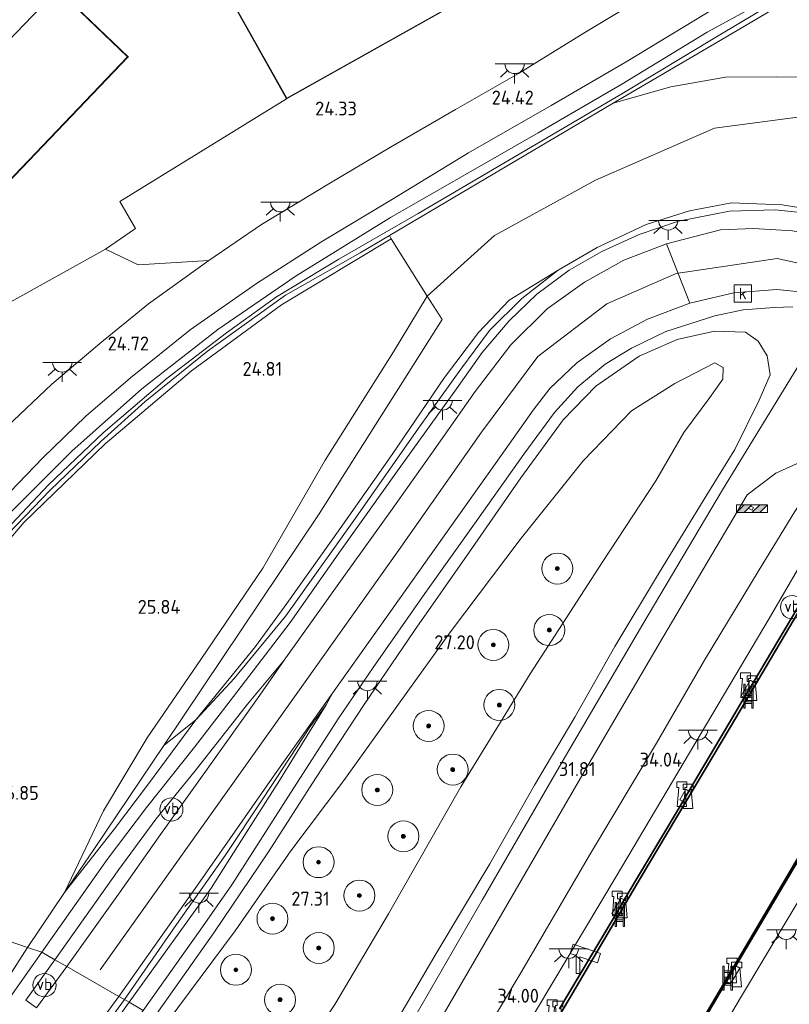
# Model space of a CAD drawing. Header units: metres. Extents: x 185049 to 189876, y 349292 to 352302.
# Tile 164 of 256: x 189216 to 189316, y 350376 to 350503. Entities that reach past the tile are written whole.
import ezdxf
from ezdxf.enums import TextEntityAlignment as Align

# ---------------------------------------------------------------- set-up
doc = ezdxf.new("R2010")
doc.units = ezdxf.units.M
for name, color, linetype, lineweight in [('B-WE-GK-KADEMUUR-GV', 150, 'Continuous', 35), ('B-WE-GR-BOOM-S', 90, 'Continuous', 25), ('B-WE-GR-GRAS-GV', 60, 'Continuous', 13), ('B-WE-GR-HAAG-G', 90, 'GR-HAAG1', 13), ('B-WE-GW-OPHOGING_KRUIN-G', 90, 'Continuous', 18), ('B-WE-GW-TALUD_KRUIN-G', 90, 'Continuous', 18), ('B-WE-GW-TALUD_TEEN-G', 90, 'Continuous', 18), ('B-WE-IE-MEUBILAIR_WATERWEGMEUBILAIR-S', 150, 'Continuous', 25), ('B-WE-IE-MEUBILAIR_WEGMEUBILAIR-S', 7, 'Continuous', 25), ('B-WE-IE-TERREINAFSCHEIDING_KUNSTMATIG_HEKWERK-G', 20, 'IE-TERREINAFSCHEIDING-KUNSTMATIG', 18), ('B-WE-KG-KADASTRAAL_DAKRAND-G', 170, 'Continuous', 18), ('B-WE-KG-KADASTRAAL_NOK-G', 10, 'Continuous', 18), ('B-WE-KL-ET_LS_OV_LICHTPUNT-S', 190, 'Continuous', 25), ('B-WE-KW-KUNSTWERK_SLUIS_SCHUTSLUIS-GV', 170, 'Continuous', 18), ('B-WE-OB-OEVERVOORZIENING-G', 7, 'Continuous', 18), ('B-WE-OG-BEBOUWING_KANTOOR-GV', 7, 'Continuous', 18), ('B-WE-OG-BEBOUWING_LOODS-GV', 7, 'Continuous', 35), ('B-WE-OG-TERREIN_BEDRIJVENTERREIN-GV', 7, 'Continuous', 18), ('B-WE-OG-TERREIN_GROEN-GV', 7, 'Continuous', 18), ('B-WE-OG-WATER_GREPPEL-G', 160, 'Continuous', 18), ('B-WE-OG-WATER_SLOOT-G', 120, 'Continuous', 18), ('B-WE-OG-WEG_TRAP-S', 7, 'Continuous', 25), ('B-WE-RI-GWA_KOLK-S', 30, 'Continuous', 25), ('B-WE-VH-VERHARDING_ASFALT-GV', 252, 'Continuous', 18), ('B-WE-VH-VERHARDING_BETON-GV', 252, 'Continuous', 18), ('B-WE-VH-VERHARDING_STRAATBAKSTEEN-GV', 252, 'Continuous', 18), ('X-XX-AL-HOOGTELABEL-S', 7, 'Continuous', 25)]:
    doc.layers.add(name, color=color, linetype=linetype, lineweight=lineweight)
doc.styles.add('NLCS-ISO', font='NLCS-ISO.ttf')
doc.styles.add('NLCS-ISO-ANNOTATIVE-T18', font='NLCS-ISO.ttf', dxfattribs={"height": 1.8})
doc.linetypes.add('GR-HAAG1', pattern='A,6,[176,NLCS.SHX,S=0.125,R=0,X=0,Y=0],-2', length=8)
doc.linetypes.add('IE-TERREINAFSCHEIDING-KUNSTMATIG', pattern='A,4,[82,NLCS.SHX,S=0.75,R=90,X=0,Y=0],4,-2', length=10)

# ---------------------------------------------------------------- blocks, each defined once
blk = doc.blocks.new('SIE-WATER_BOLDER-SO')
at = {"color": 0, "linetype": 'ByBlock', "lineweight": 18}
blk.add_lwpolyline([(0.4, 0.87), (0.6, -1.59), (-0.6, -1.59), (-0.4, 0.87), (-0.65, 0.87), (-0.65, 1.59), (0.65, 1.59), (0.65, 0.87)], close=True, dxfattribs=at)
blk = doc.blocks.new('SIE-WEG_PAAL_VERKEERSBORD-SO')
at = {"color": 0, "linetype": 'ByBlock', "lineweight": 18}
blk.add_circle((0, 0), 1.5, dxfattribs=at)
at = {"color": 0, "linetype": 'ByBlock', "lineweight": 18, "style": 'NLCS-ISO'}
blk.add_text('vb', height=1.5, dxfattribs=at).set_placement((0, 0.13), align=Align.MIDDLE_CENTER)
blk = doc.blocks.new('SRI-KOLK-SO')
at = {"color": 0, "linetype": 'ByBlock', "lineweight": 18}
blk.add_lwpolyline([(-1.125, -1.125), (1.125, -1.125), (1.125, 1.125), (-1.125, 1.125)], close=True, dxfattribs=at)
at = {"color": 0, "linetype": 'ByBlock', "lineweight": 18, "style": 'NLCS-ISO'}
blk.add_text('k', height=1.5, dxfattribs=at).set_placement((0, 0), align=Align.MIDDLE_CENTER)
blk = doc.blocks.new('SIE-WEG_SLAGBOOM-SO')
at = {"linetype": 'ByBlock', "lineweight": 18}
h = blk.add_hatch(color=0, dxfattribs=at)
h.dxf.hatch_style = 1
h.paths.add_polyline_path([(0, 0.5), (-1, 0.5), (-2, -0.5), (-1, -0.5)])
h.paths.add_polyline_path([(2, 0.5), (1, 0.5), (0, -0.5), (1, -0.5)])
at = {"color": 0, "linetype": 'ByBlock', "lineweight": 18}
blk.add_lwpolyline([(-2, 0.5), (2, 0.5), (2, -0.5), (-2, -0.5)], close=True, dxfattribs=at)
for points in [[(-2, -0.5), (-1, 0.5)], [(-1, -0.5), (0, 0.5)], [(0, -0.5), (1, 0.5)], [(1, -0.5), (2, 0.5)]]:
    blk.add_lwpolyline(points, dxfattribs=at)
blk = doc.blocks.new('SOG-WEG_TRAP-SO')
at = {"color": 0, "linetype": 'ByBlock', "lineweight": 18}
for points in [[(-0.42, -1.55), (-0.42, 1.55), (-0.62, 1.55), (-0.62, -1.55)], [(0.42, 1.55), (0.62, 1.55), (0.62, -1.55), (0.42, -1.55)]]:
    blk.add_lwpolyline(points, close=True, dxfattribs=at)
for points in [[(0.42, 0.93), (-0.42, 0.93)], [(0.42, 0.73), (-0.42, 0.73)], [(0.42, 0.1), (-0.42, 0.1)], [(0.42, -0.1), (-0.42, -0.1)], [(0.42, -0.72), (-0.42, -0.72)], [(0.42, -0.92), (-0.42, -0.92)]]:
    blk.add_lwpolyline(points, dxfattribs=at)
blk = doc.blocks.new('SKL-ET_OV_LICHTPUNT-SO')
at = {"color": 0, "linetype": 'ByBlock', "lineweight": 18}
for points in [[(-1.25, 0), (-2.5, 0)], [(1.25, 0), (2.5, 0)], [(-0.92, -0.85), (-1.83, -1.7)], [(0, -1.25), (0, -2.5)], [(0.92, -0.85), (1.83, -1.7)]]:
    blk.add_lwpolyline(points, dxfattribs=at)
blk.add_lwpolyline([(0, 0), (1.25, 0, -1), (-1.25, 0)], format="xyb", close=True, dxfattribs=at)
blk = doc.blocks.new('SAL-HOOGTELABEL-SO')
at = {"color": 0, "linetype": 'ByBlock', "lineweight": -2, "style": 'NLCS-ISO-ANNOTATIVE-T18'}
blk.add_attdef('HOOGTE', text='', height=1.8, dxfattribs=at).set_placement((2.79, 0), align=Align.RIGHT)
blk = doc.blocks.new('SGR-BOOM_01-SO')
at = {"linetype": 'ByBlock', "lineweight": 18}
h = blk.add_hatch(color=0, dxfattribs=at)
h.dxf.hatch_style = 1
edge = h.paths.add_edge_path()
edge.add_arc((0, 0), 0.25, 0, 360)
at = {"color": 0, "linetype": 'ByBlock', "lineweight": 18}
for radius in [2, 0.25]:
    blk.add_circle((0, 0), radius, dxfattribs=at)
blk = doc.blocks.new('SIE-WEG_CAMERA-SO')
at = {"color": 0, "linetype": 'ByBlock', "lineweight": 18}
blk.add_lwpolyline([(-1.22, 0.41), (-1.22, -1.92), (-0.72, -1.92), (-0.72, 0.25), (1.55, -0.53), (1.95, 0.66), (-1.6, 1.86), (-2, 0.68)], close=True, dxfattribs=at)

msp = doc.modelspace()

# ---------------------------------------------------------------- linework, layer by layer
at = {"layer": 'B-WE-GK-KADEMUUR-GV'}
for points in [[(189359.67, 350513.159, 20.674), (189352.04, 350495.697, 20.674), (189346.375, 350482.744, 20.674), (189340.526, 350469.431, 20.674), (189340.273, 350468.9435, 20.674), (189339.842, 350468.113, 20.674), (189336.109, 350459.641, 20.674), (189334.057, 350455.064, 20.674), (189333.571, 350454.318, 20.674), (189332.746, 350455.25, 20.675), (189331.871, 350454.699, 20.675), (189331.775, 350454.516, 20.675), (189326.899, 350446.44, 20.675), (189328.29, 350445.625, 20.675), (189318.228, 350428.575, 20.675), (189308.305, 350411.819, 20.675), (189296.666, 350392.203, 20.675), (189287.391, 350376.481, 20.675), (189276.42, 350357.992, 20.675)], [(189297.813, 350362.312, 20.675), (189309.277, 350381.706, 20.675), (189318.167, 350396.834, 20.675), (189328.778, 350414.704, 20.675), (189342.162, 350437.249, 20.675), (189343.62, 350436.425, 20.675), (189348.539, 350444.705, 20.675), (189348.166, 350444.785, 20.675), (189348.448, 350445.973, 20.674), (189347.283, 350446.323, 20.674), (189347.776, 350447.088, 20.674), (189357.344, 350459.455, 20.674), (189367.786, 350472.773, 20.674), (189377.294, 350485.012, 20.674), (189388.005, 350498.692, 20.674), (189396.177, 350509.178, 20.674)], [(189392.241, 350503.684, 24.267), (189386.039, 350495.811, 24.263), (189364.171, 350467.88, 24.26), (189357.435, 350459.389, 24.26), (189351.007, 350451.085, 24.225), (189347.871, 350447.035, 34.135), (189349.487, 350446.049, 34.135), (189341.882, 350433.358, 34.117), (189341.05, 350433.843, 34.146), (189340.519, 350434.149, 34.131), (189337.736, 350429.542, 34.149), (189337.4727, 350429.0966, 34.1469), (189336.2742, 350427.0695, 34.1373), (189333.9763, 350423.1827, 34.1189), (189333.1635, 350421.8077, 34.1124), (189325.6249, 350409.0565, 34.052), (189324.44, 350407.0523, 34.0425), (189317.382, 350395.114, 33.986), (189317.3001, 350394.9754, 33.986), (189316.4942, 350393.6107, 33.986), (189308.9994, 350380.9191, 33.986), (189307.813, 350378.91, 33.986), (189300.6489, 350366.7787, 33.986)], [(189286.2435, 350375.3611, 34.1224), (189291.448, 350384.134, 34.113), (189293.4124, 350387.4429, 34.1122), (189294.5978, 350389.4397, 34.1118), (189301.678, 350401.366, 34.109), (189302.1516, 350402.1659, 34.11), (189302.9526, 350403.5188, 34.1117), (189308.884, 350413.537, 34.124), (189310.0996, 350415.5837, 34.123), (189311.2961, 350417.5981, 34.1221), (189317.697, 350428.375, 34.117)]]:
    msp.add_polyline3d(points, dxfattribs=at)
at = {"layer": 'B-WE-GR-GRAS-GV'}
for points in [[(189215.022, 350439.185, 25.078), (189223.24, 350447.454, 24.805), (189232.29, 350455.472, 24.623), (189242.107, 350463.161, 24.565), (189252.201, 350470.102, 24.485), (189264.409, 350477.606, 24.387), (189283.471, 350488.567, 24.343), (189294.295, 350494.86, 24.365), (189305.315, 350501.569, 24.38), (189315.045, 350506.897, 24.376), (189315.658, 350506.759, 24.343), (189314.307, 350505.603, 24.085), (189306.728, 350501.114, 24.114), (189294.285, 350493.625, 24.099), (189267.979, 350478.134, 24.176), (189257.739, 350472.228, 24.205), (189249.667, 350467.361, 24.249), (189243.193, 350462.705, 24.343), (189235.539, 350456.858, 24.314), (189227.301, 350449.814, 24.427), (189220.221, 350443.078, 24.66), (189213.345, 350435.782, 24.842)], [(189213.345, 350435.782, 24.842), (189220.221, 350443.078, 24.66), (189227.301, 350449.814, 24.427), (189235.539, 350456.858, 24.314), (189243.193, 350462.705, 24.343), (189249.667, 350467.361, 24.249), (189257.739, 350472.228, 24.205), (189267.979, 350478.134, 24.176), (189294.285, 350493.625, 24.099), (189306.728, 350501.114, 24.114), (189314.307, 350505.603, 24.085), (189315.658, 350506.759, 24.343), (189315.723, 350506.147, 24.343), (189315.385, 350505.473, 24.347), (189307.721, 350500.943, 24.343), (189293.158, 350492.415, 24.391), (189264.251, 350475.304, 24.48), (189260.478, 350473.071, 24.492), (189250.819, 350467.58, 24.489), (189240.751, 350460.348, 24.511), (189232.722, 350453.838, 24.609), (189226.995, 350448.692, 24.765), (189220.396, 350442.365, 24.984), (189213.978, 350435.665, 25.198)], [(189315.045, 350506.897, 24.376), (189305.315, 350501.569, 24.38), (189294.295, 350494.86, 24.365), (189283.471, 350488.567, 24.343), (189264.409, 350477.606, 24.387), (189252.201, 350470.102, 24.485), (189242.107, 350463.161, 24.565), (189232.29, 350455.472, 24.623), (189223.24, 350447.454, 24.805), (189215.022, 350439.185, 25.078)], [(189213.08, 350439.959, 25.144), (189219.468, 350446.593, 24.896), (189225.063, 350451.944, 24.729), (189230.826, 350456.922, 24.642), (189238.517, 350463.095, 24.605), (189247.074, 350469.09, 24.598), (189255.418, 350474.422, 24.507), (189264.661, 350480.012, 24.434), (189274.474, 350485.999, 24.361), (189285.169, 350492.103, 24.34), (189294.856, 350497.744, 24.343), (189306.659, 350504.895, 24.391)], [(189318.336, 350505.48, 24.445), (189321.508, 350501.489, 24.645), (189324.682, 350497.686, 24.805), (189327.618, 350494.167, 25.005), (189321.139, 350495.7, 24.849), (189314.31, 350495.822, 24.685), (189307.685, 350495.754, 24.634), (189300.63, 350494.5, 24.478), (189293.158, 350492.415, 24.391), (189307.721, 350500.943, 24.343), (189315.385, 350505.473, 24.347)], [(189318.594, 350478.143, 31.901), (189314.085, 350478.627, 31.901), (189308.181, 350478.456, 31.897), (189301.596, 350477.135, 31.828), (189296.535, 350475.431, 31.719), (189291.688, 350473.23, 31.584), (189287.481, 350470.823, 31.486), (189283.309, 350467.703, 31.297), (189279.727, 350464.288, 31.166), (189276.241, 350460.198, 30.977), (189272.911, 350455.5, 30.867), (189265.529, 350445.198, 30.565), (189257.944, 350434.542, 30.202), (189251.427, 350425.295, 29.914), (189244.553, 350416.273, 29.557), (189239.079, 350409.181, 29.306), (189232.881, 350401.382, 29.004), (189227.776, 350394.648, 28.775), (189219.344, 350382.679, 28.386), (189217.52, 350383.306, 28.171), (189222.295, 350390.387, 28.222), (189228.754, 350398.651, 28.757), (189233.154, 350404.452, 29.004), (189239.262, 350412.711, 29.285), (189244.192, 350418.075, 29.51), (189250.873, 350426.137, 29.809), (189259.654, 350438.487, 30.3), (189268.248, 350450.708, 30.642), (189273.477, 350458.009, 30.809), (189277.198, 350463.029, 30.835), (189281.351, 350467.16, 31.031), (189286.049, 350470.81, 31.235), (189291.105, 350473.766, 31.464), (189297.437, 350476.742, 31.53), (189303.015, 350478.486, 31.708), (189308.451, 350479.501, 31.73), (189314.99, 350479.256, 31.752), (189320.299, 350478.408, 31.744)], [(189214.966, 350466.511, 24.016), (189227.569, 350473.524, 24.118), (189231.788, 350471.491, 24.674), (189240.933, 350472.081, 24.689), (189233.144, 350466.479, 24.718), (189226.854, 350461.366, 24.773), (189220.63, 350456.087, 24.867), (189214.84, 350450.59, 24.958)], [(189232.466, 350375.166, 28.353), (189239.822, 350385.546, 28.633), (189243.883, 350391.387, 28.826), (189251.222, 350402.837, 29.164), (189257.648, 350412.826, 29.536), (189262.139, 350419.46, 29.75), (189268.819, 350429.024, 30.009), (189275.668, 350438.648, 30.347), (189281.624, 350447.04, 30.609), (189285.574, 350452.42, 30.875), (189288.61, 350455.725, 31.017), (189292.13, 350458.694, 31.148), (189295.551, 350460.758, 31.253), (189299.97, 350462.876, 31.41), (189306.285, 350464.91, 31.577), (189309.936, 350465.694, 31.708), (189313.971, 350465.979, 31.795), (189316.386, 350466.081, 31.788)], [(189263.82, 350371.489, 31.599), (189270.292, 350382.542, 31.613), (189277.235, 350394.094, 31.635), (189283.017, 350404.262, 31.581), (189288.189, 350413.045, 31.479), (189293.392, 350422.186, 31.508), (189299.152, 350431.805, 31.49), (189305.248, 350441.796, 31.468), (189308.885, 350447.65, 31.439), (189312.011, 350454.044, 31.388), (189313.433, 350457.297, 31.391), (189313.073, 350459.772, 31.479), (189311.886, 350461.658, 31.501), (189310.242, 350462.815, 31.453), (189306.26, 350462.96, 31.373), (189301.417, 350461.848, 31.264), (189296.526, 350459.703, 31.1), (189290.934, 350455.832, 30.918), (189286.684, 350451.464, 30.715), (189281.249, 350443.976, 30.445), (189274.589, 350434.443, 30.096), (189267.502, 350424.264, 29.834), (189260.996, 350414.707, 29.561), (189254.714, 350405.127, 29.161), (189248.621, 350395.649, 28.83), (189241.584, 350385.176, 28.455), (189233.912, 350374.338, 28.153)], [(189233.912, 350374.338, 28.153), (189241.584, 350385.176, 28.455), (189248.621, 350395.649, 28.83), (189254.714, 350405.127, 29.161), (189260.996, 350414.707, 29.561), (189267.502, 350424.264, 29.834), (189274.589, 350434.443, 30.096), (189281.249, 350443.976, 30.445), (189286.684, 350451.464, 30.715), (189290.934, 350455.832, 30.918), (189296.526, 350459.703, 31.1), (189301.417, 350461.848, 31.264), (189306.26, 350462.96, 31.373), (189310.242, 350462.815, 31.453), (189311.886, 350461.658, 31.501), (189313.073, 350459.772, 31.479), (189313.433, 350457.297, 31.391), (189312.011, 350454.044, 31.388), (189308.885, 350447.65, 31.439), (189305.248, 350441.796, 31.468), (189299.152, 350431.805, 31.49), (189293.392, 350422.186, 31.508), (189288.189, 350413.045, 31.479), (189283.017, 350404.262, 31.581), (189277.235, 350394.094, 31.635), (189270.292, 350382.542, 31.613), (189263.82, 350371.489, 31.599)], [(189318.224, 350460.329, 31.781), (189307.273, 350442.432, 31.756), (189296.974, 350425.089, 31.725), (189286.703, 350407.512, 31.714), (189276.23, 350389.405, 31.817), (189265.89, 350371.512, 31.782)], [(189257.189, 350375.917, 27.938), (189264.131, 350387.629, 27.956), (189273.497, 350404.042, 27.898), (189282.437, 350418.641, 27.651), (189291.733, 350433.066, 27.669), (189298.659, 350443.592, 27.767), (189302.301, 350449.842, 28.178), (189305.666, 350454.359, 28.56), (189307.347, 350456.716, 28.859), (189307.372, 350458.232, 28.91), (189306.287, 350458.826, 28.808), (189301.121, 350456.191, 28.175), (189295.55, 350452.647, 27.749), (189289.275, 350446.198, 27.549), (189281.168, 350436.029, 27.349), (189272.134, 350424.095, 27.225), (189265.649, 350415.055, 27.2), (189258.355, 350404.891, 27.283), (189251.528, 350395.785, 27.396), (189244.347, 350385.471, 27.407), (189235.398, 350373.488, 27.312)], [(189268.538, 350369.977, 31.847), (189278.799, 350387.635, 31.851), (189289.405, 350405.982, 31.788), (189299.588, 350423.35, 31.836), (189310.481, 350441.81, 31.781), (189314.172, 350444.607, 31.79), (189319.42, 350446.97, 31.748)], [(189316.641, 350439.635, 33.84), (189312.032, 350432.1, 33.869), (189304.956, 350420.431, 33.906), (189298.753, 350409.701, 33.888), (189290.245, 350395.432, 33.873), (189281.24, 350380.044, 33.847), (189273.998, 350367.939, 33.767)], [(189214.754, 350378.999, 28.12), (189217.52, 350383.306, 28.171), (189219.344, 350382.679, 28.386), (189213.905, 350375.005, 28.208)]]:
    msp.add_polyline3d(points, dxfattribs=at)
for points in [[(189198.656, 350414.932, 25.722), (189184.761, 350394.568, 26.636), (189184.097, 350394.796, 26.566), (189195.562, 350411.748, 25.722), (189202.418, 350421.44, 25.522), (189208.164, 350428.717, 25.358), (189213.978, 350435.665, 25.198), (189220.396, 350442.365, 24.984), (189226.995, 350448.692, 24.765), (189232.722, 350453.838, 24.609), (189240.751, 350460.348, 24.511), (189250.819, 350467.58, 24.489), (189260.478, 350473.071, 24.492), (189264.251, 350475.304, 24.48), (189264.496, 350474.874, 24.554), (189250.323, 350466.352, 24.565), (189238.691, 350457.813, 24.598), (189227.551, 350448.384, 24.82), (189217.046, 350438.232, 25.129), (189207.345, 350426.842, 25.406)], [(189222.295, 350390.387, 28.222), (189217.52, 350383.306, 28.171), (189184.761, 350394.568, 26.636), (189198.656, 350414.932, 25.722), (189207.345, 350426.842, 25.406), (189217.046, 350438.232, 25.129), (189227.551, 350448.384, 24.82), (189238.691, 350457.813, 24.598), (189250.323, 350466.352, 24.565), (189264.496, 350474.874, 24.554), (189269.153, 350467.441, 24.991), (189264.78, 350460.274, 25.191), (189255.947, 350446.256, 25.66), (189247.904, 350432.318, 26.032), (189239.979, 350420.644, 26.323), (189232.952, 350410.406, 26.832), (189227.319, 350400.939, 27.24)], [(189226.152, 350396.106, 28.106), (189222.295, 350390.387, 28.222), (189227.319, 350400.939, 27.24), (189232.952, 350410.406, 26.832), (189239.979, 350420.644, 26.323), (189247.904, 350432.318, 26.032), (189255.947, 350446.256, 25.66), (189264.78, 350460.274, 25.191), (189269.153, 350467.441, 24.991), (189271.088, 350464.428, 27.385), (189255.184, 350439.324, 27.363), (189235.139, 350409.383, 28.022)], [(189257.189, 350375.917, 27.938), (189250.028, 350365.111, 27.902), (189235.398, 350373.488, 27.312), (189244.347, 350385.471, 27.407), (189251.528, 350395.785, 27.396), (189258.355, 350404.891, 27.283), (189265.649, 350415.055, 27.2), (189272.134, 350424.095, 27.225), (189281.168, 350436.029, 27.349), (189289.275, 350446.198, 27.549), (189295.55, 350452.647, 27.749), (189301.121, 350456.191, 28.175), (189306.287, 350458.826, 28.808), (189307.372, 350458.232, 28.91), (189307.347, 350456.716, 28.859), (189305.666, 350454.359, 28.56), (189302.301, 350449.842, 28.178), (189298.659, 350443.592, 27.767), (189291.733, 350433.066, 27.669), (189282.437, 350418.641, 27.651), (189273.497, 350404.042, 27.898), (189264.131, 350387.629, 27.956)], [(189317.672, 350441.233, 33.717), (189320.945, 350439.364, 34.069), (189321.238, 350439.433, 34.091), (189313.303, 350425.813, 34.033), (189300.834, 350404.75, 34.059), (189293.563, 350392.49, 34.015), (189279.017, 350368.187, 34.018), (189270.565, 350353.894, 34.109), (189266.789, 350355.868, 33.807), (189273.998, 350367.939, 33.767), (189281.24, 350380.044, 33.847), (189290.245, 350395.432, 33.873), (189298.753, 350409.701, 33.888), (189304.956, 350420.431, 33.906), (189312.032, 350432.1, 33.869), (189316.641, 350439.635, 33.84)], [(189310.671, 350440.034, 31.831), (189311.101, 350439.806, 31.816), (189311.28, 350440.165, 31.825), (189310.857, 350440.352, 31.848)], [(189347.0989, 350422.052, 34.125), (189353.351, 350418.183, 33.992), (189354.2094, 350419.736, 34.043), (189358.806, 350417.054, 33.973), (189358.842, 350417.124, 33.988), (189359.455, 350416.77, 34.065), (189362.025, 350415.13, 34.08), (189350.761, 350395.871, 34.037), (189342.133, 350381.344, 34.091), (189333.049, 350366.111, 34.08), (189325.307, 350352.93, 34.044), (189312.533, 350331.214, 34.051), (189290.142, 350343.659, 34.088), (189299.626, 350359.859, 34.029), (189309.616, 350376.795, 34.004), (189319.546, 350393.432, 33.993), (189327.535, 350407.071, 34.004), (189336.649, 350421.847, 34.062), (189338.573, 350425.671, 34.013), (189340.068, 350428.101, 34.052), (189343.365, 350426.21, 34.049), (189347.9404, 350423.4882, 34.015)], [(189229.465, 350390.48, 28.87), (189222.585, 350380.824, 28.586), (189221.028, 350381.715, 28.426), (189229.304, 350393.379, 28.757), (189234.091, 350399.885, 29.023), (189239.153, 350406.111, 29.226), (189245.926, 350414.753, 29.568), (189250.681, 350420.422, 29.823), (189247.234, 350415.452, 29.667), (189240.696, 350406.354, 29.332), (189234.681, 350397.917, 29.092)], [(189236.737, 350386.252, 28.673), (189230.018, 350376.568, 28.353), (189229.321, 350376.967, 28.408), (189239.449, 350391.357, 28.873), (189249.411, 350405.631, 29.317), (189256.898, 350416.18, 29.736), (189256.072, 350414.654, 29.583), (189253.994, 350411.759, 29.521), (189247.993, 350402.644, 29.19), (189243.055, 350395.179, 28.964)], [(189237.955, 350386.394, 28.706), (189230.635, 350376.215, 28.339), (189230.018, 350376.568, 28.353), (189236.737, 350386.252, 28.673), (189243.055, 350395.179, 28.964), (189247.993, 350402.644, 29.19), (189253.994, 350411.759, 29.521), (189256.072, 350414.654, 29.583), (189254.285, 350411.712, 29.554), (189250.065, 350404.896, 29.313), (189245.165, 350397.166, 29.073), (189241.22, 350390.945, 28.896)], [(189228.754, 350398.651, 28.757), (189222.295, 350390.387, 28.222), (189226.152, 350396.106, 28.106), (189235.139, 350409.383, 28.022), (189239.262, 350412.711, 29.285), (189233.154, 350404.452, 29.004)], [(189167.233, 350318.116, 27.306), (189163.761, 350316.769, 27.314), (189160.049, 350316.994, 27.327), (189156.311, 350318.264, 27.331), (189152.538, 350320.349, 27.348), (189149.8, 350323.513, 27.381), (189147.65, 350327.741, 27.352), (189147.075, 350332.458, 27.293), (189147.562, 350337.784, 27.335), (189150.007, 350343.513, 27.419), (189154.599, 350351.044, 27.415), (189160.948, 350360.513, 27.352), (189168.422, 350371.558, 27.095), (189176.085, 350382.389, 26.884), (189184.761, 350394.568, 26.636), (189217.52, 350383.306, 28.171), (189214.754, 350378.999, 28.12), (189211.475, 350374.275, 28.111), (189199.67, 350357.674, 27.66), (189190.865, 350346.702, 27.592), (189181.774, 350336.159, 27.542), (189172.856, 350325.313, 27.343)], [(189222.585, 350380.824, 28.586), (189218.688, 350375.491, 28.389), (189217.302, 350376.502, 28.309), (189221.028, 350381.715, 28.426)], [(189179.049, 350300.251, 27.213), (189176.524, 350294.489, 27.145), (189173.051, 350296.643, 27.28), (189181.59, 350309.972, 27.306), (189189.288, 350320.91, 27.373), (189197.61, 350332.87, 27.352), (189211.7, 350352.391, 27.588), (189220.869, 350365.45, 28.052), (189229.321, 350376.967, 28.408), (189230.018, 350376.568, 28.353), (189230.635, 350376.215, 28.339), (189223.355, 350366.017, 28.111), (189216.899, 350356.811, 27.71), (189210.59, 350347.995, 27.462), (189203.167, 350337.432, 27.352), (189195.294, 350326.293, 27.335), (189188.437, 350316.964, 27.318), (189183.616, 350310.032, 27.301), (189181.972, 350307.08, 27.284)]]:
    msp.add_polyline3d(points, close=True, dxfattribs=at)
at = {"layer": 'B-WE-GR-HAAG-G'}
for points in [[(189256.072, 350414.654, 29.583), (189253.994, 350411.759, 29.521), (189247.993, 350402.644, 29.19), (189243.055, 350395.179, 28.964), (189236.737, 350386.252, 28.673), (189230.018, 350376.568, 28.353)], [(189230.018, 350376.568, 28.353), (189217.55, 350359.461, 27.892), (189204.325, 350340.503, 27.386), (189194.204, 350326.317, 27.356), (189181.997, 350309.121, 27.301), (189175.189, 350296.061, 27.217)]]:
    msp.add_polyline3d(points, dxfattribs=at)
at = {"layer": 'B-WE-GW-OPHOGING_KRUIN-G'}
msp.add_polyline3d([(189226.912, 350380.428, 28.619), (189239.773, 350398.483, 29.201), (189252.226, 350415.984, 29.801), (189265.418, 350434.59, 30.405), (189276.136, 350449.895, 30.933), (189283.424, 350459.667, 31.271), (189292.342, 350466.468, 31.562), (189301.304, 350470.395, 31.81), (189314.367, 350472.337, 31.995), (189327.755, 350469.417, 31.952)], dxfattribs=at)
at = {"layer": 'B-WE-GW-TALUD_KRUIN-G'}
for points in [[(189222.295, 350390.387, 28.222), (189228.754, 350398.651, 28.757), (189233.154, 350404.452, 29.004), (189239.262, 350412.711, 29.285), (189246.98, 350422.173, 29.623), (189250.986, 350427.74, 29.707), (189257.904, 350437.455, 30.103), (189264.6, 350447.013, 30.442), (189271.382, 350456.944, 30.693), (189275.756, 350462.779, 30.835), (189279.711, 350466.941, 31.02), (189286.049, 350470.81, 31.235)], [(189263.82, 350371.489, 31.599), (189270.292, 350382.542, 31.613), (189277.235, 350394.094, 31.635), (189283.017, 350404.262, 31.581), (189288.189, 350413.045, 31.479), (189293.392, 350422.186, 31.508), (189299.152, 350431.805, 31.49), (189305.248, 350441.796, 31.468), (189308.885, 350447.65, 31.439), (189312.011, 350454.044, 31.388), (189313.433, 350457.297, 31.391), (189313.073, 350459.772, 31.479), (189311.886, 350461.658, 31.501), (189310.242, 350462.815, 31.453), (189306.26, 350462.96, 31.373), (189301.417, 350461.848, 31.264), (189296.526, 350459.703, 31.1), (189290.934, 350455.832, 30.918), (189286.684, 350451.464, 30.715), (189281.249, 350443.976, 30.445), (189274.589, 350434.443, 30.096), (189267.502, 350424.264, 29.834), (189260.996, 350414.707, 29.561), (189254.714, 350405.127, 29.161), (189248.621, 350395.649, 28.83), (189241.584, 350385.176, 28.455), (189233.912, 350374.338, 28.153)], [(189266.789, 350355.868, 33.807), (189273.998, 350367.939, 33.767), (189281.24, 350380.044, 33.847), (189290.245, 350395.432, 33.873), (189298.753, 350409.701, 33.888), (189304.956, 350420.431, 33.906), (189312.032, 350432.1, 33.869), (189316.641, 350439.635, 33.84), (189317.672, 350441.233, 33.717)]]:
    msp.add_polyline3d(points, dxfattribs=at)
at = {"layer": 'B-WE-GW-TALUD_TEEN-G'}
for points in [[(189269.153, 350467.441, 24.991), (189277.832, 350475.285, 24.9), (189290.89, 350482.472, 24.791), (189306.264, 350489.163, 24.762), (189317.681, 350490.673, 24.893), (189328.011, 350490.027, 25.173), (189332.884, 350488.301, 25.384), (189332.866, 350487.377, 25.992)], [(189222.295, 350390.387, 28.222), (189227.319, 350400.939, 27.24), (189232.952, 350410.406, 26.832), (189239.979, 350420.644, 26.323), (189247.904, 350432.318, 26.032), (189255.947, 350446.256, 25.66), (189264.78, 350460.274, 25.191), (189269.153, 350467.441, 24.991)], [(189235.398, 350373.488, 27.312), (189244.347, 350385.471, 27.407), (189251.528, 350395.785, 27.396), (189258.355, 350404.891, 27.283), (189265.649, 350415.055, 27.2), (189272.134, 350424.095, 27.225), (189281.168, 350436.029, 27.349), (189289.275, 350446.198, 27.549), (189295.55, 350452.647, 27.749), (189301.121, 350456.191, 28.175), (189306.287, 350458.826, 28.808), (189307.372, 350458.232, 28.91), (189307.347, 350456.716, 28.859), (189305.666, 350454.359, 28.56), (189302.301, 350449.842, 28.178), (189298.659, 350443.592, 27.767), (189291.733, 350433.066, 27.669), (189282.437, 350418.641, 27.651), (189273.497, 350404.042, 27.898), (189264.131, 350387.629, 27.956), (189257.189, 350375.917, 27.938), (189250.028, 350365.111, 27.902)]]:
    msp.add_polyline3d(points, dxfattribs=at)
at = {"layer": 'B-WE-IE-TERREINAFSCHEIDING_KUNSTMATIG_HEKWERK-G'}
for points in [[(189152.379, 350482.517, 24.2), (189166.959, 350470.045, 24.016), (189180.459, 350458.247, 24.063), (189194.024, 350446.648, 24.678), (189198.651, 350453.793, 24.31), (189201.579, 350459.213, 23.954), (189214.966, 350466.511, 24.016), (189227.569, 350473.524, 24.118), (189231.478, 350476.212, 24.121), (189229.433, 350479.707, 24.056), (189250.979, 350492.97, 24.336)], [(189286.049, 350470.81, 31.235), (189291.105, 350473.766, 31.464), (189297.437, 350476.742, 31.53), (189303.015, 350478.486, 31.708), (189308.451, 350479.501, 31.73), (189314.99, 350479.256, 31.752), (189320.299, 350478.408, 31.744), (189326.49, 350476.987, 31.719)], [(189184.761, 350394.568, 26.636), (189198.656, 350414.932, 25.722), (189207.345, 350426.842, 25.406), (189217.046, 350438.232, 25.129), (189227.551, 350448.384, 24.82), (189238.691, 350457.813, 24.598), (189250.323, 350466.352, 24.565), (189264.496, 350474.874, 24.554), (189269.153, 350467.441, 24.991)], [(189250.873, 350426.137, 29.809), (189259.654, 350438.487, 30.3), (189268.248, 350450.708, 30.642), (189273.477, 350458.009, 30.809), (189277.198, 350463.029, 30.835), (189281.351, 350467.16, 31.031), (189286.049, 350470.81, 31.235)], [(189269.153, 350467.441, 24.991), (189271.088, 350464.428, 27.385), (189255.184, 350439.324, 27.363), (189235.139, 350409.383, 28.022), (189226.152, 350396.106, 28.106), (189222.295, 350390.387, 28.222)], [(189321.238, 350439.433, 34.091), (189313.303, 350425.813, 34.033), (189300.834, 350404.75, 34.059), (189293.563, 350392.49, 34.015), (189279.017, 350368.187, 34.018), (189270.565, 350353.894, 34.109)], [(189310.333, 350415.446, 34.086), (189310.0996, 350415.5837, 34.123), (189309.684, 350415.829, 34.083), (189310.876, 350417.846, 34.063), (189311.2961, 350417.5981, 34.1221), (189311.525, 350417.463, 34.066)], [(189302.426, 350402.004, 34.088), (189302.1516, 350402.1659, 34.11), (189301.777, 350402.387, 34.085), (189302.566, 350403.747, 34.095), (189302.9526, 350403.5188, 34.1117), (189303.215, 350403.364, 34.098)], [(189222.295, 350390.387, 28.222), (189217.52, 350383.306, 28.171)], [(189293.658, 350387.298, 34.033), (189293.4124, 350387.4429, 34.1122), (189293.009, 350387.681, 34.03), (189294.194, 350389.678, 34.065), (189294.5978, 350389.4397, 34.1118), (189294.843, 350389.295, 34.068)], [(189217.52, 350383.306, 28.171), (189214.754, 350378.999, 28.12)], [(189308.8977, 350380.9792, 34.0462), (189308.9994, 350380.9191, 33.986), (189309.508, 350380.619, 34.049), (189308.318, 350378.612, 34.04), (189307.813, 350378.91, 33.986), (189307.7177, 350378.9663, 34.0372)]]:
    msp.add_polyline3d(points, dxfattribs=at)
at = {"layer": 'B-WE-KG-KADASTRAAL_DAKRAND-G'}
for points in [[(189250.998, 350493.038, 30.278), (189238.397, 350515.49, 30.249), (189295.292, 350547.421, 30.231), (189304.146, 350531.623, 31.268), (189304.656, 350531.909, 28.342), (189332.654, 350547.627, 28.368), (189336.379, 350540.985, 27.342), (189308.373, 350525.267, 27.389), (189307.698, 350524.888, 30.089)], [(189164.791, 350517.062, 35.394), (189151.951, 350503.644, 35.361), (189177.385, 350479.308, 35.361), (189177.505, 350479.433, 34.899), (189195.689, 350462.036, 34.935), (189230.444, 350498.369, 34.935), (189212.112, 350515.905, 34.877), (189190.086, 350492.879, 34.895)]]:
    msp.add_polyline3d(points, close=True, dxfattribs=at)
at = {"layer": 'B-WE-KG-KADASTRAAL_NOK-G'}
msp.add_polyline3d([(189187.437, 350471.777, 36.1), (189220.245, 350505.944, 36.154)], dxfattribs=at)
at = {"layer": 'B-WE-KW-KUNSTWERK_SLUIS_SCHUTSLUIS-GV'}
msp.add_polyline3d([(189348.539, 350444.705, 20.675), (189343.62, 350436.425, 20.675), (189342.162, 350437.249, 20.675), (189328.778, 350414.704, 20.675), (189318.167, 350396.834, 20.675), (189309.277, 350381.706, 20.675), (189297.813, 350362.312, 20.675), (189287.571, 350345.003, 20.675), (189273.202, 350352.544, 20.675), (189276.42, 350357.992, 20.675), (189287.391, 350376.481, 20.675), (189296.666, 350392.203, 20.675), (189308.305, 350411.819, 20.675), (189318.228, 350428.575, 20.675), (189328.29, 350445.625, 20.675), (189326.899, 350446.44, 20.675), (189331.775, 350454.516, 20.675), (189338.077, 350447.25, 20.675), (189338.56, 350447, 20.675), (189339.109, 350446.717, 20.675), (189348.166, 350444.785, 20.675)], close=True, dxfattribs=at)
at = {"layer": 'B-WE-OB-OEVERVOORZIENING-G'}
for points in [[(189331.775, 350454.516, 20.675), (189326.899, 350446.44, 20.675), (189328.29, 350445.625, 20.675), (189318.228, 350428.575, 20.675), (189308.305, 350411.819, 20.675), (189296.666, 350392.203, 20.675), (189287.391, 350376.481, 20.675), (189276.42, 350357.992, 20.675), (189273.202, 350352.544, 20.675)], [(189287.571, 350345.003, 20.675), (189297.813, 350362.312, 20.675), (189309.277, 350381.706, 20.675), (189318.167, 350396.834, 20.675), (189328.778, 350414.704, 20.675), (189342.162, 350437.249, 20.675), (189343.62, 350436.425, 20.675), (189348.539, 350444.705, 20.675), (189348.166, 350444.785, 20.675), (189339.109, 350446.717, 20.675), (189338.56, 350447, 20.675), (189338.077, 350447.25, 20.675), (189331.775, 350454.516, 20.675)]]:
    msp.add_polyline3d(points, dxfattribs=at)
at = {"layer": 'B-WE-OG-BEBOUWING_KANTOOR-GV'}
msp.add_polyline3d([(189336.448, 350540.966, 24.336), (189308.397, 350525.223, 24.336), (189307.723, 350524.845, 24.336), (189250.979, 350492.97, 24.336), (189238.329, 350515.509, 24.336), (189295.311, 350547.489, 24.336), (189304.165, 350531.691, 24.336), (189304.631, 350531.952, 24.336), (189332.674, 350547.695, 24.336)], close=True, dxfattribs=at)
at = {"layer": 'B-WE-OG-BEBOUWING_LOODS-GV'}
msp.add_polyline3d([(189167.168, 350514.859, 24.194), (189190.085, 350492.949, 24.056), (189212.11, 350515.976, 24.056), (189230.515, 350498.371, 24.056), (189195.691, 350461.965, 24.056), (189177.506, 350479.362, 24.056), (189177.387, 350479.238, 24.056), (189151.881, 350503.643, 24.056), (189164.79, 350517.133, 24.056)], close=True, dxfattribs=at)
at = {"layer": 'B-WE-OG-TERREIN_BEDRIJVENTERREIN-GV'}
for points in [[(189195.691, 350461.965, 24.056), (189230.515, 350498.371, 24.056), (189212.11, 350515.976, 24.056)], [(189238.329, 350515.509, 24.336), (189250.979, 350492.97, 24.336), (189229.433, 350479.707, 24.056), (189231.478, 350476.212, 24.121), (189227.569, 350473.524, 24.118), (189214.966, 350466.511, 24.016)]]:
    msp.add_polyline3d(points, dxfattribs=at)
at = {"layer": 'B-WE-OG-TERREIN_GROEN-GV'}
for points in [[(189240.933, 350472.081, 24.689), (189231.788, 350471.491, 24.674), (189227.569, 350473.524, 24.118), (189231.478, 350476.212, 24.121), (189229.433, 350479.707, 24.056), (189250.979, 350492.97, 24.336), (189307.723, 350524.845, 24.336), (189308.397, 350525.223, 24.336), (189336.448, 350540.966, 24.336), (189337.689, 350541.716, 24.198), (189339.022, 350539.392, 24.223), (189339.752, 350534.428, 24.238), (189330.183, 350526.618, 24.329), (189320.499, 350519.739, 24.336), (189312.193, 350514.639, 24.351), (189304.522, 350510.199, 24.401), (189296.607, 350505.819, 24.42), (189289.505, 350501.523, 24.427), (189280.925, 350496.231, 24.441), (189272.78, 350491.592, 24.452), (189264.381, 350486.704, 24.474), (189256.653, 350482.123, 24.529), (189247.723, 350476.706, 24.62)], [(189330.653, 350490.728, 25.231), (189332.884, 350488.301, 25.384), (189328.011, 350490.027, 25.173), (189317.681, 350490.673, 24.893), (189306.264, 350489.163, 24.762), (189290.89, 350482.472, 24.791), (189277.832, 350475.285, 24.9), (189269.153, 350467.441, 24.991), (189264.496, 350474.874, 24.554), (189264.251, 350475.304, 24.48), (189293.158, 350492.415, 24.391), (189300.63, 350494.5, 24.478), (189307.685, 350495.754, 24.634), (189314.31, 350495.822, 24.685), (189321.139, 350495.7, 24.849), (189327.618, 350494.167, 25.005)], [(189244.192, 350418.075, 29.51), (189239.262, 350412.711, 29.285), (189246.98, 350422.173, 29.623), (189250.986, 350427.74, 29.707), (189257.904, 350437.455, 30.103), (189264.6, 350447.013, 30.442), (189271.382, 350456.944, 30.693), (189275.756, 350462.779, 30.835), (189279.711, 350466.941, 31.02), (189286.049, 350470.81, 31.235), (189281.351, 350467.16, 31.031), (189277.198, 350463.029, 30.835), (189273.477, 350458.009, 30.809), (189268.248, 350450.708, 30.642), (189259.654, 350438.487, 30.3), (189250.873, 350426.137, 29.809)]]:
    msp.add_polyline3d(points, close=True, dxfattribs=at)
msp.add_polyline3d([(189320.299, 350478.408, 31.744), (189314.99, 350479.256, 31.752), (189308.451, 350479.501, 31.73), (189303.015, 350478.486, 31.708), (189297.437, 350476.742, 31.53), (189291.105, 350473.766, 31.464), (189286.049, 350470.81, 31.235), (189279.711, 350466.941, 31.02), (189275.756, 350462.779, 30.835), (189271.382, 350456.944, 30.693), (189264.6, 350447.013, 30.442), (189257.904, 350437.455, 30.103), (189250.986, 350427.74, 29.707), (189246.98, 350422.173, 29.623), (189239.262, 350412.711, 29.285), (189235.139, 350409.383, 28.022), (189255.184, 350439.324, 27.363), (189271.088, 350464.428, 27.385), (189269.153, 350467.441, 24.991), (189277.832, 350475.285, 24.9), (189290.89, 350482.472, 24.791), (189306.264, 350489.163, 24.762), (189317.681, 350490.673, 24.893)], dxfattribs=at)
at = {"layer": 'B-WE-OG-WATER_GREPPEL-G'}
msp.add_polyline3d([(189314.307, 350505.603, 24.085), (189306.728, 350501.114, 24.114), (189294.285, 350493.625, 24.099), (189267.979, 350478.134, 24.176), (189257.739, 350472.228, 24.205), (189249.667, 350467.361, 24.249), (189243.193, 350462.705, 24.343), (189235.539, 350456.858, 24.314), (189227.301, 350449.814, 24.427), (189220.221, 350443.078, 24.66), (189213.345, 350435.782, 24.842), (189207.015, 350428.225, 25.089), (189201.253, 350420.92, 25.282), (189193.44, 350409.563, 25.569), (189183.49, 350395.005, 26.192)], dxfattribs=at)
at = {"layer": 'B-WE-OG-WATER_SLOOT-G'}
for points in [[(189315.658, 350506.759, 24.343), (189315.045, 350506.897, 24.376), (189305.315, 350501.569, 24.38), (189294.295, 350494.86, 24.365), (189283.471, 350488.567, 24.343), (189264.409, 350477.606, 24.387), (189252.201, 350470.102, 24.485), (189242.107, 350463.161, 24.565), (189232.29, 350455.472, 24.623), (189223.24, 350447.454, 24.805), (189215.022, 350439.185, 25.078), (189205.09, 350427.932, 25.351), (189199.389, 350420.281, 25.624), (189193.618, 350412.034, 25.842), (189186.399, 350401.481, 26.086), (189182.451, 350395.362, 26.472)], [(189184.097, 350394.796, 26.566), (189195.562, 350411.748, 25.722), (189202.418, 350421.44, 25.522), (189208.164, 350428.717, 25.358), (189213.978, 350435.665, 25.198), (189220.396, 350442.365, 24.984), (189226.995, 350448.692, 24.765), (189232.722, 350453.838, 24.609), (189240.751, 350460.348, 24.511), (189250.819, 350467.58, 24.489), (189260.478, 350473.071, 24.492), (189264.251, 350475.304, 24.48), (189293.158, 350492.415, 24.391), (189307.721, 350500.943, 24.343), (189315.385, 350505.473, 24.347), (189315.723, 350506.147, 24.343), (189315.658, 350506.759, 24.343)]]:
    msp.add_polyline3d(points, dxfattribs=at)
at = {"layer": 'B-WE-VH-VERHARDING_ASFALT-GV'}
for points in [[(189214.84, 350450.59, 24.958), (189220.63, 350456.087, 24.867), (189226.854, 350461.366, 24.773), (189233.144, 350466.479, 24.718), (189240.933, 350472.081, 24.689), (189247.723, 350476.706, 24.62), (189256.653, 350482.123, 24.529), (189264.381, 350486.704, 24.474), (189272.78, 350491.592, 24.452), (189280.925, 350496.231, 24.441), (189289.505, 350501.523, 24.427), (189296.607, 350505.819, 24.42)], [(189306.659, 350504.895, 24.391), (189294.856, 350497.744, 24.343), (189285.169, 350492.103, 24.34), (189274.474, 350485.999, 24.361), (189264.661, 350480.012, 24.434), (189255.418, 350474.422, 24.507), (189247.074, 350469.09, 24.598), (189238.517, 350463.095, 24.605), (189230.826, 350456.922, 24.642), (189225.063, 350451.944, 24.729), (189219.468, 350446.593, 24.896), (189213.08, 350439.959, 25.144)], [(189316.343, 350475.898, 31.999), (189311.308, 350476.187, 32.014), (189307.046, 350476.017, 32.024), (189300.04, 350474.239, 31.901), (189294.531, 350472.105, 31.741), (189289.44, 350469.284, 31.562), (189284.615, 350465.839, 31.384), (189279.926, 350461.171, 31.18), (189275.34, 350455.127, 30.984), (189269.725, 350447.174, 30.776), (189264.607, 350439.95, 30.544), (189258.381, 350431.224, 30.311), (189250.681, 350420.422, 29.823), (189245.926, 350414.753, 29.568), (189239.153, 350406.111, 29.226), (189234.091, 350399.885, 29.023), (189229.304, 350393.379, 28.757), (189221.028, 350381.715, 28.426), (189219.344, 350382.679, 28.386), (189227.776, 350394.648, 28.775), (189232.881, 350401.382, 29.004), (189239.079, 350409.181, 29.306), (189244.553, 350416.273, 29.557), (189251.427, 350425.295, 29.914), (189257.944, 350434.542, 30.202), (189265.529, 350445.198, 30.565), (189272.911, 350455.5, 30.867), (189276.241, 350460.198, 30.977), (189279.727, 350464.288, 31.166), (189283.309, 350467.703, 31.297), (189287.481, 350470.823, 31.486), (189291.688, 350473.23, 31.584), (189296.535, 350475.431, 31.719), (189301.596, 350477.135, 31.828), (189308.181, 350478.456, 31.897), (189314.085, 350478.627, 31.901), (189318.594, 350478.143, 31.901)], [(189316.386, 350466.081, 31.788), (189313.971, 350465.979, 31.795), (189309.936, 350465.694, 31.708), (189306.285, 350464.91, 31.577), (189299.97, 350462.876, 31.41), (189295.551, 350460.758, 31.253), (189292.13, 350458.694, 31.148), (189288.61, 350455.725, 31.017), (189285.574, 350452.42, 30.875), (189281.624, 350447.04, 30.609), (189275.668, 350438.648, 30.347), (189268.819, 350429.024, 30.009), (189262.139, 350419.46, 29.75), (189257.648, 350412.826, 29.536), (189251.222, 350402.837, 29.164), (189243.883, 350391.387, 28.826), (189239.822, 350385.546, 28.633), (189232.466, 350375.166, 28.353), (189230.635, 350376.215, 28.339), (189237.955, 350386.394, 28.706), (189241.22, 350390.945, 28.896), (189245.165, 350397.166, 29.073), (189250.065, 350404.896, 29.313), (189254.285, 350411.712, 29.554), (189256.072, 350414.654, 29.583), (189256.898, 350416.18, 29.736), (189263.87, 350425.986, 30.096), (189271.314, 350436.509, 30.387), (189278.674, 350446.879, 30.704), (189282.818, 350452.725, 30.871), (189284.967, 350455.541, 31.031), (189288.46, 350458.843, 31.18), (189292.799, 350461.946, 31.348), (189297.597, 350464.495, 31.533), (189303.064, 350466.54, 31.741), (189308.735, 350467.895, 31.879), (189314.305, 350468.305, 31.919), (189318.562, 350467.877, 31.857)], [(189265.89, 350371.512, 31.782), (189276.23, 350389.405, 31.817), (189286.703, 350407.512, 31.714), (189296.974, 350425.089, 31.725), (189307.273, 350442.432, 31.756), (189318.224, 350460.329, 31.781)], [(189319.42, 350446.97, 31.748), (189314.172, 350444.607, 31.79), (189310.481, 350441.81, 31.781), (189299.588, 350423.35, 31.836), (189289.405, 350405.982, 31.788), (189278.799, 350387.635, 31.851), (189268.538, 350369.977, 31.847)], [(189213.905, 350375.005, 28.208), (189219.344, 350382.679, 28.386), (189221.028, 350381.715, 28.426), (189217.302, 350376.502, 28.309), (189218.688, 350375.491, 28.389), (189222.585, 350380.824, 28.586), (189229.321, 350376.967, 28.408), (189220.869, 350365.45, 28.052), (189211.7, 350352.391, 27.588)], [(189210.59, 350347.995, 27.462), (189216.899, 350356.811, 27.71), (189223.355, 350366.017, 28.111), (189230.635, 350376.215, 28.339), (189232.466, 350375.166, 28.353), (189225.363, 350365.252, 28.082), (189216.991, 350353.468, 27.571), (189209.551, 350342.933, 27.365)]]:
    msp.add_polyline3d(points, dxfattribs=at)
msp.add_polyline3d([(189239.449, 350391.357, 28.873), (189229.321, 350376.967, 28.408), (189222.585, 350380.824, 28.586), (189229.465, 350390.48, 28.87), (189234.681, 350397.917, 29.092), (189240.696, 350406.354, 29.332), (189247.234, 350415.452, 29.667), (189250.681, 350420.422, 29.823), (189258.381, 350431.224, 30.311), (189264.607, 350439.95, 30.544), (189269.725, 350447.174, 30.776), (189275.34, 350455.127, 30.984), (189279.926, 350461.171, 31.18), (189284.615, 350465.839, 31.384), (189289.44, 350469.284, 31.562), (189294.531, 350472.105, 31.741), (189300.04, 350474.239, 31.901), (189303.064, 350466.54, 31.741), (189297.597, 350464.495, 31.533), (189292.799, 350461.946, 31.348), (189288.46, 350458.843, 31.18), (189284.967, 350455.541, 31.031), (189282.818, 350452.725, 30.871), (189278.674, 350446.879, 30.704), (189271.314, 350436.509, 30.387), (189263.87, 350425.986, 30.096), (189256.898, 350416.18, 29.736), (189249.411, 350405.631, 29.317)], close=True, dxfattribs=at)
at = {"layer": 'B-WE-VH-VERHARDING_BETON-GV'}
for points in [[(189311.28, 350440.165, 31.825), (189311.101, 350439.806, 31.816), (189310.671, 350440.034, 31.831), (189310.857, 350440.352, 31.848)], [(189311.2961, 350417.5981, 34.1221), (189310.0996, 350415.5837, 34.123), (189309.684, 350415.829, 34.083), (189310.876, 350417.846, 34.063)], [(189302.9526, 350403.5188, 34.1117), (189302.1516, 350402.1659, 34.11), (189301.777, 350402.387, 34.085), (189302.566, 350403.747, 34.095)], [(189294.5978, 350389.4397, 34.1118), (189293.4124, 350387.4429, 34.1122), (189293.009, 350387.681, 34.03), (189294.194, 350389.678, 34.065)], [(189309.508, 350380.619, 34.049), (189308.318, 350378.612, 34.04), (189307.813, 350378.91, 33.986), (189308.9994, 350380.9191, 33.986)]]:
    msp.add_polyline3d(points, close=True, dxfattribs=at)
for points in [[(189279.017, 350368.187, 34.018), (189293.563, 350392.49, 34.015), (189300.834, 350404.75, 34.059), (189313.303, 350425.813, 34.033), (189321.238, 350439.433, 34.091)], [(189333.049, 350366.111, 34.08), (189342.133, 350381.344, 34.091), (189350.761, 350395.871, 34.037), (189362.025, 350415.13, 34.08), (189359.455, 350416.77, 34.065), (189358.842, 350417.124, 33.988), (189360.4228, 350419.6877, 34.0639), (189361.859, 350422.111, 34.01), (189357.899, 350424.491, 34.001), (189351.428, 350428.334, 33.96), (189346.384, 350431.349, 34.058), (189343.365, 350426.21, 34.049), (189340.068, 350428.101, 34.052), (189338.573, 350425.671, 34.013), (189336.649, 350421.847, 34.062), (189327.535, 350407.071, 34.004), (189319.546, 350393.432, 33.993), (189309.616, 350376.795, 34.004), (189299.626, 350359.859, 34.029)], [(189317.697, 350428.375, 34.117), (189311.2961, 350417.5981, 34.1221), (189310.876, 350417.846, 34.063), (189309.684, 350415.829, 34.083), (189310.0996, 350415.5837, 34.123), (189308.884, 350413.537, 34.124), (189302.9526, 350403.5188, 34.1117), (189302.566, 350403.747, 34.095), (189301.777, 350402.387, 34.085), (189302.1516, 350402.1659, 34.11), (189301.678, 350401.366, 34.109), (189294.5978, 350389.4397, 34.1118), (189294.194, 350389.678, 34.065), (189293.009, 350387.681, 34.03), (189293.4124, 350387.4429, 34.1122), (189291.448, 350384.134, 34.113), (189286.2435, 350375.3611, 34.1224)], [(189300.6489, 350366.7787, 33.986), (189307.813, 350378.91, 33.986), (189308.318, 350378.612, 34.04), (189309.508, 350380.619, 34.049), (189308.9994, 350380.9191, 33.986), (189316.4942, 350393.6107, 33.986)]]:
    msp.add_polyline3d(points, dxfattribs=at)
at = {"layer": 'B-WE-VH-VERHARDING_STRAATBAKSTEEN-GV'}
msp.add_polyline3d([(189334.888, 350469.298, 32.031), (189331.984, 350464.501, 32.027), (189329.081, 350465.521, 31.937), (189326.2511, 350466.3628, 31.8426), (189324.109, 350467, 31.89), (189318.562, 350467.877, 31.857), (189314.305, 350468.305, 31.919), (189308.735, 350467.895, 31.879), (189303.064, 350466.54, 31.741), (189300.04, 350474.239, 31.901), (189307.046, 350476.017, 32.024), (189311.308, 350476.187, 32.014), (189316.343, 350475.898, 31.999), (189321.026, 350475.058, 31.981), (189324.87, 350474.333, 32.006), (189329.317, 350472.389, 31.97), (189333.788, 350470.042, 32.003)], close=True, dxfattribs=at)

# ---------------------------------------------------------------- block references
at = {"layer": 'B-WE-GR-BOOM-S'}
for p in [(189285.954, 350432.267, 27.053), (189284.902, 350424.313, 27.014), (189277.677, 350422.404, 26.819), (189278.457, 350414.643, 26.917), (189269.32, 350411.929, 26.78), (189272.434, 350406.288, 26.878), (189262.685, 350403.654, 26.761), (189266.065, 350397.667, 26.839), (189255.101, 350394.322, 26.78), (189260.384, 350390.013, 26.858), (189249.154, 350387.015, 26.799), (189255.13, 350383.236, 26.858), (189244.422, 350380.418, 26.78), (189250.137, 350376.55, 27.131)]:
    msp.add_blockref('SGR-BOOM_01-SO', p, dxfattribs=at)
at = {"layer": 'B-WE-IE-MEUBILAIR_WATERWEGMEUBILAIR-S'}
for p in [(189310.26, 350417.183, 34.139), (189311.112, 350416.819, 33.992), (189302.023, 350403.113, 34.135), (189302.843, 350402.834, 33.962), (189293.662, 350389, 34.124), (189294.363, 350388.715, 33.931), (189308.508, 350380.341, 34.036), (189309.118, 350379.805, 34.117), (189285.291, 350374.948, 34.131), (189285.999, 350374.758, 33.938)]:
    msp.add_blockref('SIE-WATER_BOLDER-SO', p, dxfattribs=at)
at = {"layer": 'B-WE-IE-MEUBILAIR_WEGMEUBILAIR-S'}
for name, p in [('SIE-WEG_SLAGBOOM-SO', (189311.088, 350440.0016, 31.781)), ('SIE-WEG_PAAL_VERKEERSBORD-SO', (189316.279, 350427.278, 34.131)), ('SIE-WEG_PAAL_VERKEERSBORD-SO', (189236.092, 350401.141, 29.077)), ('SIE-WEG_CAMERA-SO', (189289.59, 350381.85, 33.988)), ('SIE-WEG_PAAL_VERKEERSBORD-SO', (189219.693, 350378.426, 28.478))]:
    msp.add_blockref(name, p, dxfattribs=at)
at = {"layer": 'B-WE-KL-ET_LS_OV_LICHTPUNT-S'}
for p in [(189280.433, 350497.463, 24.409), (189250.149, 350479.617, 24.62), (189300.266, 350477.25, 31.748), (189221.996, 350458.895, 24.82), (189271.125, 350453.99, 30.671), (189261.418, 350417.724, 29.656), (189304.112, 350411.377, 34.026), (189239.659, 350390.298, 28.83), (189315.507, 350385.587, 34.073), (189287.413, 350383.129, 33.993)]:
    msp.add_blockref('SKL-ET_OV_LICHTPUNT-SO', p, dxfattribs=at)
at = {"layer": 'B-WE-OG-WEG_TRAP-S'}
for p in [(189310.644, 350415.755, 34.007), (189294.026, 350387.579, 34.007), (189307.935, 350379.351, 34.021)]:
    msp.add_blockref('SOG-WEG_TRAP-SO', p, dxfattribs=at)
at = {"layer": 'B-WE-RI-GWA_KOLK-S'}
msp.add_blockref('SRI-KOLK-SO', (189309.903, 350467.805, 31.827), dxfattribs=at)
at = {"layer": 'X-XX-AL-HOOGTELABEL-S'}
for p, values in [((189280.118, 350492.228, 24.416), {'HOOGTE': '24.42'}), ((189257.258, 350490.809, 24.332), {'HOOGTE': '24.33'}), ((189230.409, 350460.445, 24.718), {'HOOGTE': '24.72'}), ((189247.617, 350457.166, 24.813), {'HOOGTE': '24.81'}), ((189234.469, 350426.416, 25.835), {'HOOGTE': '25.84'}), ((189272.499, 350421.841, 27.2), {'HOOGTE': '27.20'}), ((189299.266, 350406.673, 34.04), {'HOOGTE': '34.04'}), ((189288.096, 350405.46, 31.806), {'HOOGTE': '31.81'}), ((189216.175, 350402.377, 26.847), {'HOOGTE': '26.85'}), ((189253.748, 350388.706, 27.309), {'HOOGTE': '27.31'}), ((189280.78, 350376.168, 34), {'HOOGTE': '34.00'})]:
    msp.add_blockref('SAL-HOOGTELABEL-SO', p, dxfattribs=at).add_auto_attribs(values)

doc.saveas('drawing.dxf')
